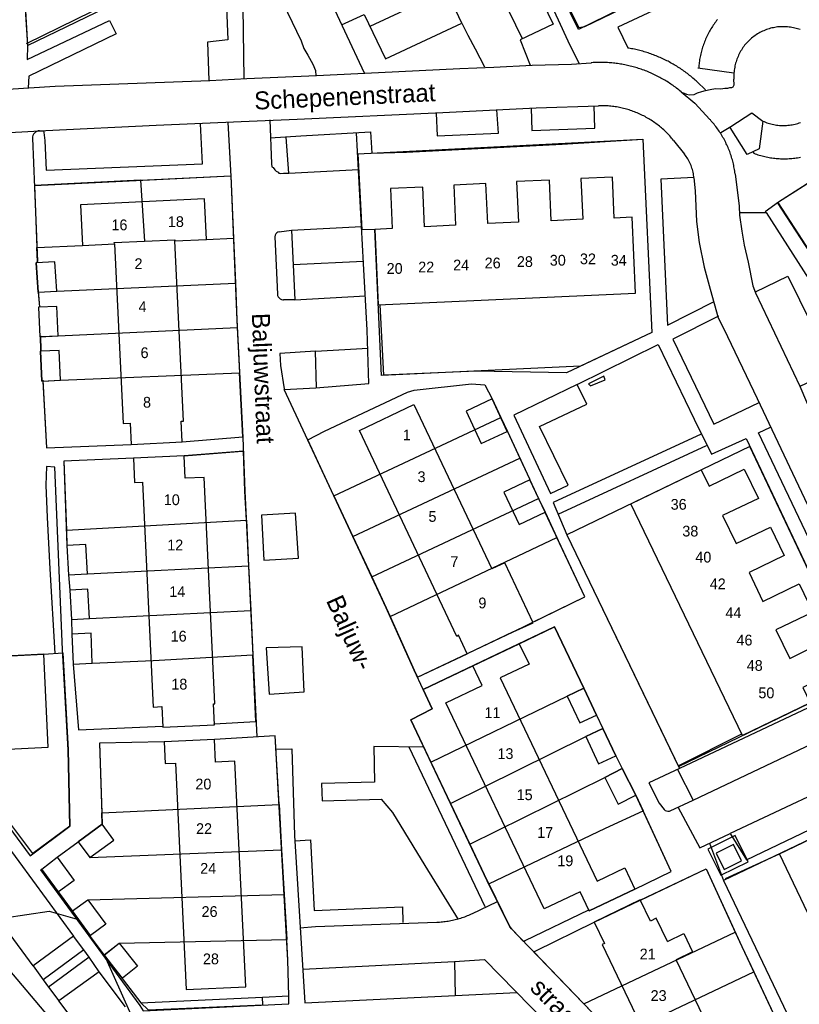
# Model space of a CAD drawing. Extents: x 123992 to 125854, y 449108 to 451911.
# Tile 14 of 175: x 125015 to 125124, y 449798 to 449936. Entities that reach past the tile are written whole.
import ezdxf
from ezdxf.enums import TextEntityAlignment as Align

# ---------------------------------------------------------------- set-up
doc = ezdxf.new("R2010")
doc.units = 0
for name, color, linetype in [('DEFAULT_113', 2, 'CONTINUOUS'), ('DEFAULT_117', 3, 'CONTINUOUS'), ('DEFAULT_21', 8, 'CONTINUOUS'), ('DEFAULT_22', 8, 'CONTINUOUS'), ('DEFAULT_4', 1, 'CONTINUOUS'), ('DEFAULT_6', 1, 'CONTINUOUS'), ('DEFAULT_79', 9, 'CONTINUOUS'), ('DEFAULT_80', 9, 'CONTINUOUS'), ('DEFAULT_99', 9, 'CONTINUOUS')]:
    doc.layers.add(name, color=color, linetype=linetype)

msp = doc.modelspace()

# ---------------------------------------------------------------- linework, layer by layer
at = {"layer": 'DEFAULT_21'}
for points in [[(125047.941, 449947.169), (125036.363, 449971.48), (125009.217, 449958.354), (125015.66, 449945.03), (125016.483, 449931.956), (125047.941, 449947.169)], [(125099.112, 449936.987), (125093.297, 449934.183), (125091.089, 449938.761)], [(125062.532, 449916.841), (125102.295, 449918.892), (125103.524, 449891.922), (125093.597, 449887.224), (125065.849, 449885.957), (125064.922, 449906.304), (125063.104, 449906.221)], [(125062.532, 449916.841), (125063.104, 449906.221)], [(125142.017, 449892.558), (125139.724, 449891.465), (125134.789, 449889.005), (125121.089, 449910.049), (125121.217, 449910.14), (125128.088, 449914.535)], [(125032.269, 449913.146), (125017.463, 449912.419), (125017.812, 449903.778)], [(125032.269, 449913.146), (125044.842, 449913.763), (125045.209, 449905.074)], [(125032.269, 449913.146), (125032.791, 449904.668)], [(125017.812, 449903.778), (125024.162, 449904.059), (125028.598, 449904.276), (125028.589, 449904.481), (125032.791, 449904.668)], [(125032.791, 449904.668), (125037.018, 449904.856), (125037.025, 449904.69), (125041.43, 449904.905), (125045.209, 449905.074)], [(125045.209, 449905.074), (125045.474, 449898.786)], [(125017.991, 449897.537), (125017.718, 449901.634), (125017.892, 449901.805), (125017.812, 449903.778)], [(125017.991, 449897.537), (125020.571, 449897.703), (125045.474, 449898.786)], [(125045.474, 449898.786), (125045.69, 449893.676), (125045.744, 449892.613)], [(125017.991, 449897.537), (125018.149, 449895.522), (125018.02, 449895.446), (125018.199, 449891.348), (125018.324, 449891.353)], [(125018.324, 449891.353), (125020.776, 449891.46), (125045.744, 449892.613)], [(125045.744, 449892.613), (125046.064, 449886.317)], [(125018.629, 449885.166), (125018.495, 449885.16), (125018.303, 449889.316), (125018.367, 449889.427), (125018.324, 449891.353)], [(125018.629, 449885.166), (125021.074, 449885.279), (125046.064, 449886.317)], [(125018.629, 449885.166), (125019.141, 449875.84), (125030.955, 449876.338), (125038.077, 449876.685), (125046.519, 449877.386), (125046.064, 449886.317)], [(125059.211, 449869.159), (125055.567, 449876.956), (125057.925, 449878.191), (125069.457, 449883.612), (125070.418, 449883.906), (125078.422, 449884.755), (125080.26, 449884.643), (125081.263, 449882.662), (125082.472, 449880.08)], [(125059.211, 449869.159), (125082.472, 449880.08)], [(125082.472, 449880.08), (125083.402, 449878.119), (125085.139, 449874.417)], [(125132.571, 449843.644), (125117.19, 449876.049), (125091.681, 449863.726), (125107.279, 449831.429), (125132.571, 449843.644)], [(125047.007, 449865.744), (125046.813, 449869.809), (125046.597, 449875.399), (125038.321, 449874.731), (125031.261, 449874.397), (125021.568, 449873.986), (125021.907, 449864.388)], [(125061.85, 449863.511), (125085.139, 449874.417)], [(125085.139, 449874.417), (125086.493, 449871.514), (125086.543, 449871.39), (125087.759, 449868.795)], [(125059.211, 449869.159), (125061.85, 449863.511)], [(125064.489, 449857.863), (125087.759, 449868.795)], [(125087.759, 449868.795), (125088.658, 449866.875), (125090.306, 449863.356)], [(125021.907, 449864.388), (125047.007, 449865.744)], [(125047.007, 449865.744), (125047.312, 449859.38)], [(125021.907, 449864.388), (125021.983, 449862.221), (125022.197, 449858.154)], [(125061.85, 449863.511), (125064.489, 449857.863)], [(125067.055, 449852.327), (125090.306, 449863.356)], [(125067.055, 449852.327), (125070.422, 449844.841), (125070.873, 449843.871), (125084.232, 449850.196), (125094.182, 449855.08), (125090.306, 449863.356)], [(125022.197, 449858.154), (125024.857, 449858.294), (125047.312, 449859.38)], [(125047.312, 449859.38), (125047.608, 449853.184)], [(125022.197, 449858.154), (125022.378, 449855.99), (125022.621, 449851.923)], [(125064.489, 449857.863), (125066.501, 449853.558), (125067.055, 449852.327)], [(125022.621, 449851.923), (125025.149, 449852.073), (125047.608, 449853.184)], [(125047.608, 449853.184), (125047.903, 449847.003)], [(125022.621, 449851.923), (125022.677, 449849.882), (125022.859, 449845.695)], [(125094.077, 449842.328), (125089.995, 449850.898), (125071.67, 449842.154), (125072.926, 449839.449), (125069.936, 449837.91), (125072.744, 449832.007)], [(125014.155, 449846.849), (125018.747, 449847.074), (125021.403, 449847.256), (125022.143, 449833.738), (125022.393, 449823.106), (125017.21, 449819.282), (125006.308, 449833.779), (125000.839, 449841.288), (125000, 449842.548)], [(125022.859, 449845.695), (125025.529, 449845.811), (125034.033, 449846.207), (125047.903, 449847.003)], [(125022.859, 449845.695), (125023.601, 449836.547), (125035.355, 449837.044), (125035.362, 449836.903), (125042.544, 449837.242), (125042.538, 449837.36), (125048.348, 449837.706), (125047.903, 449847.003)], [(125072.744, 449832.007), (125091.752, 449841.221), (125094.077, 449842.328)], [(125094.077, 449842.328), (125095.852, 449838.601), (125096.712, 449836.719)], [(125075.464, 449826.29), (125094.322, 449835.59), (125096.712, 449836.719)], [(125096.712, 449836.719), (125098.506, 449832.922), (125099.413, 449831.124)], [(125051.569, 449826.135), (125051.027, 449835.692), (125042.554, 449835.203), (125035.529, 449834.865), (125026.549, 449834.669), (125026.87, 449824.984)], [(125072.744, 449832.007), (125075.464, 449826.29)], [(125078.165, 449820.612), (125096.985, 449829.883), (125099.413, 449831.124)], [(125099.413, 449831.124), (125101.299, 449827.437), (125102.318, 449825.242)], [(125158.98, 449787.753), (125139.866, 449828.1), (125113.527, 449815.528), (125132.761, 449775.238), (125158.98, 449787.753)], [(125026.87, 449824.984), (125051.569, 449826.135)], [(125051.569, 449826.135), (125051.927, 449819.82)], [(125075.464, 449826.29), (125078.165, 449820.612)], [(125080.819, 449815.045), (125097.066, 449822.844), (125102.318, 449825.242)], [(125080.819, 449815.045), (125083.723, 449809.086), (125083.961, 449808.806), (125085.659, 449807.049), (125085.89, 449807.155), (125094.74, 449811.458), (125094.821, 449811.288), (125101.191, 449814.328), (125106.251, 449816.772), (125102.318, 449825.242)], [(125023.551, 449820.939), (125026.923, 449823.384), (125026.87, 449824.984)], [(125022.767, 449811.302), (125018.474, 449817.121), (125020.612, 449818.801), (125023.551, 449820.939)], [(125023.551, 449820.939), (125025.16, 449818.72), (125051.927, 449819.82)], [(125116.956, 449818.137), (125115.148, 449821.787), (125111.377, 449819.918), (125113.185, 449816.268), (125116.956, 449818.137)], [(125051.927, 449819.82), (125052.281, 449813.579)], [(125078.165, 449820.612), (125080.606, 449815.482), (125080.819, 449815.045)], [(125094.079, 449798.335), (125087.085, 449805.573), (125087.379, 449805.707), (125095.498, 449809.738), (125101.934, 449812.803), (125111.104, 449817.154), (125115.172, 449808.343)], [(125022.767, 449811.302), (125024.898, 449812.859), (125052.281, 449813.579)], [(125052.281, 449813.579), (125052.636, 449807.315)], [(125022.767, 449811.302), (125023.425, 449810.162)], [(125027.158, 449805.132), (125029.267, 449806.796), (125052.636, 449807.315)], [(125049.262, 449799.267), (125052.908, 449799.432), (125052.801, 449804.409), (125052.636, 449807.315)], [(125094.079, 449798.335), (125115.172, 449808.343)], [(125115.172, 449808.343), (125116.109, 449806.314), (125117.76, 449802.788)], [(125027.212, 449805.06), (125032.282, 449798.497)], [(125098.311, 449793.551), (125117.76, 449802.788)], [(125117.76, 449802.788), (125120.505, 449796.926)], [(125032.282, 449798.497), (125049.262, 449799.267)], [(125032.282, 449798.497), (125033.297, 449797.517), (125049.309, 449798.187), (125049.262, 449799.267)], [(125094.079, 449798.335), (125096.453, 449795.878), (125098.311, 449793.551)]]:
    msp.add_lwpolyline(points, dxfattribs=at)
at = {"layer": 'DEFAULT_22'}
for points in [[(125013.301, 449810.313), (125019.508, 449811.241), (125023.425, 449810.162)], [(125023.425, 449810.162), (125027.158, 449805.132)], [(125027.158, 449805.132), (125027.212, 449805.06)], [(125027.212, 449805.06), (125033.239, 449791.665), (125047.471, 449758.562), (125061.447, 449727.6)]]:
    msp.add_lwpolyline(points, dxfattribs=at)
at = {"layer": 'DEFAULT_4'}
for points in [[(125101.271, 449897.435), (125100.79, 449907.994), (125098.316, 449907.881), (125098.055, 449913.597), (125093.668, 449913.396), (125093.927, 449907.719), (125089.525, 449907.518), (125089.267, 449913.172), (125084.676, 449912.962), (125084.934, 449907.302), (125080.663, 449907.107), (125080.408, 449912.696), (125075.918, 449912.491), (125076.174, 449906.877), (125071.85, 449906.68), (125071.598, 449912.207), (125067.085, 449912), (125067.34, 449906.414), (125064.922, 449906.304), (125065.401, 449895.798), (125101.271, 449897.435)], [(125041.43, 449904.905), (125041.153, 449910.582), (125023.885, 449909.741), (125024.162, 449904.059), (125028.598, 449904.276), (125029.818, 449879.234), (125030.812, 449879.282), (125030.955, 449876.338), (125038.077, 449876.685), (125037.938, 449879.55), (125038.25, 449879.565), (125037.025, 449904.69), (125041.43, 449904.905)], [(125084.232, 449850.196), (125077.81, 449847.155), (125076.607, 449849.712), (125076.361, 449849.572), (125062.768, 449878.279), (125070.373, 449881.88), (125081.223, 449858.967)], [(125042.595, 449840.175), (125041.103, 449871.727), (125038.469, 449871.602), (125038.321, 449874.731), (125031.261, 449874.397), (125031.421, 449871.007), (125032.536, 449871.06), (125034.018, 449839.719), (125035.226, 449839.776), (125035.362, 449836.903), (125042.544, 449837.242), (125042.406, 449840.167), (125042.595, 449840.175)], [(125129.73, 449844.897), (125124.611, 449842.424), (125125.639, 449840.296), (125116.194, 449835.735), (125100.595, 449868.032), (125110.44, 449872.788), (125111.533, 449870.524), (125116.441, 449872.894), (125118.413, 449868.81), (125113.414, 449866.396), (125115.297, 449862.497), (125120.085, 449864.81), (125122.011, 449860.822), (125117.101, 449858.45), (125119.036, 449854.444), (125124.074, 449856.877), (125125.973, 449852.947), (125120.857, 449850.476), (125122.775, 449846.505), (125127.784, 449848.924), (125129.73, 449844.897)], [(125084.232, 449850.196), (125086.976, 449851.467), (125083.043, 449859.828), (125081.223, 449858.967)], [(125101.191, 449814.328), (125094.821, 449811.288), (125093.544, 449813.964), (125088.543, 449811.577), (125074.831, 449840.311), (125079.866, 449842.714), (125078.563, 449845.443), (125085.064, 449848.546), (125086.418, 449845.709), (125082.406, 449843.795), (125095.931, 449815.454), (125099.778, 449817.29), (125101.191, 449814.328)], [(125019.383, 449834.114), (125018.747, 449847.074), (125012.469, 449846.766), (125012.674, 449842.58), (125008.646, 449842.247), (125009.069, 449833.609), (125019.383, 449834.114)], [(125046.913, 449800.724), (125045.399, 449832.182), (125042.706, 449832.052), (125042.554, 449835.203), (125035.529, 449834.865), (125035.675, 449831.831), (125037.107, 449831.9), (125038.627, 449800.325), (125046.913, 449800.724)], [(125140.585, 449778.973), (125121.352, 449819.263), (125131.154, 449823.942), (125132.227, 449821.694), (125137.233, 449824.083), (125139.203, 449819.954), (125134.292, 449817.61), (125136.115, 449813.791), (125140.862, 449816.057), (125142.863, 449812.22), (125138.027, 449809.712), (125140.005, 449805.877), (125144.965, 449808.244), (125146.946, 449804.094), (125141.802, 449801.639), (125143.725, 449797.936), (125148.497, 449800.214), (125150.414, 449796.198)], [(125105.707, 449807.041), (125104.164, 449810.26), (125103.339, 449809.865), (125101.925, 449812.818), (125095.498, 449809.738), (125096.93, 449806.75), (125096.612, 449806.598), (125115.499, 449767.186), (125123.067, 449770.813)], [(125105.707, 449807.041), (125107.988, 449808.134), (125109.216, 449805.573), (125106.934, 449804.479)], [(125123.067, 449770.813), (125106.934, 449804.479)]]:
    msp.add_lwpolyline(points, dxfattribs=at)
at = {"layer": 'DEFAULT_6'}
for points in [[(125020.571, 449897.703), (125020.307, 449901.8), (125017.718, 449901.634), (125017.982, 449897.536), (125020.571, 449897.703)], [(125020.776, 449891.46), (125020.598, 449895.558), (125018.02, 449895.446), (125018.199, 449891.348), (125020.776, 449891.46)], [(125021.074, 449885.279), (125020.882, 449889.435), (125018.303, 449889.316), (125018.495, 449885.16), (125021.074, 449885.279)], [(125083.386, 449878.129), (125081.263, 449882.662), (125077.64, 449880.966), (125079.764, 449876.432), (125083.386, 449878.129)], [(125088.658, 449866.875), (125086.543, 449871.39), (125082.92, 449869.693), (125085.035, 449865.178), (125088.658, 449866.875)], [(125024.857, 449858.294), (125024.643, 449862.361), (125021.983, 449862.221), (125022.197, 449858.154), (125024.857, 449858.294)], [(125025.149, 449852.073), (125024.906, 449856.141), (125022.378, 449855.99), (125022.621, 449851.923), (125025.149, 449852.073)], [(125025.529, 449845.811), (125025.347, 449849.998), (125022.677, 449849.882), (125022.859, 449845.695), (125025.529, 449845.811)], [(125095.852, 449838.601), (125094.077, 449842.328), (125091.752, 449841.221), (125093.527, 449837.494), (125095.852, 449838.601)], [(125098.506, 449832.922), (125096.712, 449836.719), (125094.322, 449835.59), (125096.117, 449831.792), (125098.506, 449832.922)], [(125101.299, 449827.437), (125099.413, 449831.124), (125096.985, 449829.883), (125098.871, 449826.195), (125101.299, 449827.437)], [(125028.532, 449821.166), (125026.923, 449823.384), (125023.551, 449820.939), (125025.16, 449818.72), (125028.532, 449821.166)], [(125116.062, 449818.252), (125114.92, 449820.558), (125112.493, 449819.355), (125113.635, 449817.049), (125116.062, 449818.252)], [(125023.013, 449815.546), (125020.827, 449813.933), (125018.474, 449817.121), (125020.612, 449818.801), (125023.013, 449815.546)], [(125027.405, 449809.427), (125025.274, 449807.87), (125022.767, 449811.302), (125024.898, 449812.859), (125027.405, 449809.427)], [(125031.813, 449803.568), (125029.725, 449801.921), (125027.179, 449805.149), (125029.267, 449806.796), (125031.813, 449803.568)]]:
    msp.add_lwpolyline(points, dxfattribs=at)
at = {"layer": 'DEFAULT_79'}
for points in [[(125097.02, 449885.315), (125096.863, 449885.856), (125094.717, 449884.751), (125094.975, 449884.509), (125097.02, 449885.315)], [(125022.894, 449807.783), (125017.257, 449803.636)], [(125024.327, 449805.865), (125018.676, 449801.683)], [(125025.08, 449804.833), (125019.42, 449800.677)], [(125026.498, 449802.802), (125020.881, 449798.737)]]:
    msp.add_lwpolyline(points, dxfattribs=at)
at = {"layer": 'DEFAULT_80'}
for points in [[(125016.353, 449932.228), (125027.815, 449937.855)], [(125085.064, 449848.546), (125089.995, 449850.898), (125094.077, 449842.328)], [(125101.191, 449814.328), (125106.251, 449816.772), (125101.299, 449827.437)], [(125113.818, 449815.809), (125121.352, 449819.263)], [(125101.942, 449812.788), (125111.128, 449817.166)], [(125085.89, 449807.155), (125094.74, 449811.458)], [(125087.379, 449805.707), (125095.498, 449809.738)]]:
    msp.add_lwpolyline(points, dxfattribs=at)
at = {"layer": 'DEFAULT_99'}
for points in [[(125000, 449962.79), (125003.871, 449964.78), (125005.937, 449965.805), (125009.506, 449967.521), (125011.737, 449963.01), (125029.907, 449971.647), (125033.158, 449973.325), (125030.947, 449977.815), (125029.725, 449980.38), (125031.851, 449981.406), (125035.201, 449973.852), (125036.363, 449971.48), (125039.58, 449964.752), (125047.941, 449947.169), (125048.749, 449945.43), (125050.147, 449942.164), (125052.75, 449936.533), (125054.663, 449932.583), (125055.016, 449931.522), (125055.57, 449930.6), (125056.282, 449929.356), (125056.636, 449928.455), (125056.671, 449927.735)], [(125121.095, 449910.04), (125135.628, 449887.716), (125136.975, 449883.363), (125143.104, 449863.661), (125147.933, 449865.189), (125158.131, 449868.481), (125166.367, 449871.166), (125174.46, 449873.613), (125182.914, 449876.056), (125174.98, 449901.024), (125173.209, 449905.272), (125172.421, 449906.996), (125172.007, 449908.057), (125171.316, 449909.361), (125170.446, 449910.865), (125169.238, 449912.591), (125156.393, 449932.595), (125156.513, 449941.707), (125143.872, 449968.344)], [(125091.292, 449938.645), (125093.344, 449934.436), (125093.625, 449934.494), (125094.185, 449934.611), (125115.366, 449944.826), (125115.516, 449949.441), (125107.407, 449966.872), (125102.508, 449964.55)], [(125005.936, 449965.665), (125009.217, 449958.354), (125015.735, 449944.881), (125016.483, 449931.956), (125016.458, 449930.009), (125027.93, 449935.412), (125028.857, 449933.548), (125016.682, 449927.67), (125016.584, 449926.022)], [(125080.581, 449955.971), (125083.335, 449950.865), (125090.492, 449935.513), (125091.853, 449932.606), (125093.372, 449929.5)], [(125085.511, 449932.859), (125078.139, 449948.08), (125082.391, 449950.211), (125089.808, 449934.898), (125085.195, 449932.709), (125086.572, 449929.184)], [(125048.79, 449945.336), (125044.203, 449943.06), (125044.085, 449940.762), (125044.412, 449932.73), (125041.592, 449932.407), (125041.782, 449927.064)], [(125055.943, 449944.062), (125057.93, 449939.876), (125063.411, 449928.152)], [(125050.206, 449942.037), (125046.485, 449940.584), (125046.655, 449927.316)], [(125115.402, 449938.232), (125113.544, 449941.421), (125098.802, 449934.481), (125100.184, 449931.595)], [(125060.296, 449934.806), (125063.445, 449936.265), (125066.404, 449930.091), (125077.032, 449935.059), (125074.916, 449939.589), (125064.243, 449934.601)], [(125077.032, 449935.059), (125077.902, 449933.395), (125078.889, 449931.47), (125080.192, 449928.945)], [(125112.704, 449935.57), (125112.58, 449935.414), (125112.458, 449935.255), (125112.339, 449935.094), (125112.223, 449934.932), (125112.109, 449934.767), (125111.998, 449934.601), (125111.89, 449934.432), (125111.785, 449934.262), (125111.683, 449934.09), (125111.583, 449933.917), (125111.487, 449933.742), (125111.393, 449933.565), (125111.303, 449933.387), (125111.215, 449933.207), (125111.131, 449933.026), (125111.049, 449932.843), (125110.971, 449932.659), (125110.895, 449932.474), (125110.823, 449932.287), (125110.754, 449932.099), (125110.688, 449931.911), (125110.625, 449931.721), (125110.566, 449931.53), (125110.51, 449931.338), (125110.456, 449931.145), (125110.407, 449930.951), (125110.36, 449930.757), (125110.317, 449930.562), (125110.277, 449930.366), (125110.24, 449930.169), (125110.206, 449929.972), (125110.176, 449929.774), (125110.149, 449929.576), (125110.126, 449929.377), (125110.106, 449929.179), (125110.089, 449928.979), (125110.077, 449928.809)], [(125124.238, 449934.15), (125124.049, 449934.216), (125123.858, 449934.276), (125123.665, 449934.331), (125123.472, 449934.38), (125123.276, 449934.423), (125123.08, 449934.461), (125122.883, 449934.493), (125122.684, 449934.519), (125122.485, 449934.539), (125122.286, 449934.554), (125122.086, 449934.563), (125121.886, 449934.566), (125121.686, 449934.563), (125121.486, 449934.555), (125121.287, 449934.54), (125121.088, 449934.52), (125120.89, 449934.494), (125120.692, 449934.463), (125120.496, 449934.425), (125120.3, 449934.382), (125120.106, 449934.334), (125119.914, 449934.279), (125119.723, 449934.219), (125119.534, 449934.154), (125119.347, 449934.083), (125119.162, 449934.007), (125118.979, 449933.926), (125118.799, 449933.839), (125118.622, 449933.747), (125118.447, 449933.65), (125118.275, 449933.548), (125118.106, 449933.44), (125117.94, 449933.329), (125117.778, 449933.212), (125117.619, 449933.09), (125117.463, 449932.965), (125117.312, 449932.834), (125117.164, 449932.699), (125117.02, 449932.56), (125116.88, 449932.417), (125116.745, 449932.27), (125116.614, 449932.119), (125116.487, 449931.965), (125116.365, 449931.806), (125116.247, 449931.645), (125116.134, 449931.48), (125116.026, 449931.311), (125115.923, 449931.14), (125115.825, 449930.966), (125115.732, 449930.788), (125115.644, 449930.609), (125115.562, 449930.427), (125115.485, 449930.242), (125115.413, 449930.055), (125115.346, 449929.867), (125115.286, 449929.676), (125115.23, 449929.484), (125115.18, 449929.29), (125115.136, 449929.095), (125115.098, 449928.899), (125115.065, 449928.702), (125115.038, 449928.504), (125115.017, 449928.305), (125115.002, 449928.105), (125114.992, 449927.906), (125114.988, 449927.706), (125114.99, 449927.506), (125114.998, 449927.306), (125115.002, 449927.237)], [(125119.348, 449908.812), (125121.217, 449910.14), (125156.233, 449932.537)], [(125109.873, 449926.859), (125109.726, 449926.994), (125109.577, 449927.128), (125109.427, 449927.261), (125109.276, 449927.391), (125109.123, 449927.52), (125108.969, 449927.648), (125108.813, 449927.773), (125108.656, 449927.897), (125108.498, 449928.02), (125108.339, 449928.14), (125108.178, 449928.259), (125108.016, 449928.376), (125107.852, 449928.492), (125107.688, 449928.605), (125107.522, 449928.717), (125107.355, 449928.827), (125107.186, 449928.935), (125107.017, 449929.041), (125106.847, 449929.146), (125106.675, 449929.249), (125106.502, 449929.349), (125106.328, 449929.448), (125106.154, 449929.545), (125105.978, 449929.641), (125105.801, 449929.734), (125105.623, 449929.825), (125105.444, 449929.915), (125105.264, 449930.002), (125105.083, 449930.088), (125104.902, 449930.171), (125104.719, 449930.253), (125104.536, 449930.332), (125104.351, 449930.41), (125104.166, 449930.486), (125103.98, 449930.559), (125103.793, 449930.631), (125103.606, 449930.701), (125103.418, 449930.768), (125103.229, 449930.834), (125103.039, 449930.897), (125102.849, 449930.959), (125102.658, 449931.018), (125102.466, 449931.075), (125102.274, 449931.131), (125102.081, 449931.184), (125101.888, 449931.235), (125101.694, 449931.284), (125101.499, 449931.331), (125101.305, 449931.376), (125101.109, 449931.418), (125100.913, 449931.459), (125100.717, 449931.497), (125100.52, 449931.534), (125100.323, 449931.568), (125100.183, 449931.591)], [(125000, 449924.581), (125000.928, 449924.773), (125002.568, 449924.962), (125004.611, 449925.289), (125006.751, 449925.495), (125011.051, 449925.768), (125013.732, 449925.851), (125020.332, 449926.249), (125041.911, 449927.069), (125047.051, 449927.337), (125056.791, 449927.755), (125065.412, 449928.159), (125076.772, 449928.727), (125081.531, 449928.936), (125086.852, 449929.222), (125092.351, 449929.346), (125095.098, 449929.539)], [(125107.621, 449925.492), (125107.467, 449925.619), (125107.311, 449925.745), (125107.154, 449925.869), (125106.995, 449925.99), (125106.835, 449926.111), (125106.674, 449926.229), (125106.512, 449926.345), (125106.348, 449926.46), (125106.183, 449926.573), (125106.016, 449926.684), (125105.848, 449926.793), (125105.679, 449926.9), (125105.509, 449927.005), (125105.338, 449927.108), (125105.166, 449927.209), (125104.992, 449927.309), (125104.817, 449927.406), (125104.641, 449927.501), (125104.464, 449927.594), (125104.287, 449927.686), (125104.108, 449927.775), (125103.928, 449927.862), (125103.747, 449927.947), (125103.565, 449928.031), (125103.382, 449928.112), (125103.198, 449928.191), (125103.013, 449928.267), (125102.828, 449928.342), (125102.642, 449928.415), (125102.455, 449928.485), (125102.267, 449928.554), (125102.078, 449928.62), (125101.888, 449928.684), (125101.698, 449928.746), (125101.507, 449928.806), (125101.316, 449928.864), (125101.124, 449928.919), (125100.931, 449928.972), (125100.738, 449929.024), (125100.544, 449929.072), (125100.349, 449929.119), (125100.154, 449929.164), (125099.959, 449929.206), (125099.763, 449929.246), (125099.566, 449929.284), (125099.37, 449929.319), (125099.172, 449929.353), (125098.975, 449929.384), (125098.777, 449929.413), (125098.579, 449929.439), (125098.38, 449929.463), (125098.181, 449929.486), (125097.982, 449929.505), (125097.783, 449929.523), (125097.584, 449929.538), (125097.384, 449929.551), (125097.184, 449929.562), (125096.985, 449929.571), (125096.785, 449929.577), (125096.585, 449929.581), (125096.385, 449929.582), (125096.185, 449929.582), (125095.985, 449929.579), (125095.785, 449929.574), (125095.585, 449929.567), (125095.385, 449929.557), (125095.186, 449929.545), (125095.098, 449929.539)], [(125109.982, 449928.814), (125114.97, 449928.149)], [(125107.841, 449925.371), (125108.379, 449925.148), (125108.798, 449925.045), (125109.438, 449925.121), (125109.9, 449925.338), (125110.501, 449925.534), (125111.02, 449925.671), (125111.662, 449925.787), (125112.422, 449925.941), (125113.182, 449925.917), (125113.702, 449926.013), (125114.142, 449926.01), (125114.442, 449926.068), (125114.682, 449926.067), (125114.903, 449926.185), (125115.025, 449926.444), (125115.002, 449927.237)], [(125109.873, 449926.859), (125111.041, 449925.77)], [(125107.621, 449925.492), (125109.55, 449923.882), (125111.647, 449921.617)], [(125000.927, 449918.618), (125003.77, 449919.079), (125007.37, 449919.317), (125011.432, 449919.691), (125019.032, 449920.102), (125034.452, 449920.823), (125046.273, 449921.347), (125054.091, 449921.657), (125074.392, 449922.607), (125087.432, 449923.243), (125096.106, 449923.534)], [(125073.452, 449922.513), (125073.611, 449919.334), (125082.171, 449919.74), (125081.932, 449922.979)], [(125086.712, 449923.208), (125086.811, 449920.069), (125095.591, 449920.414), (125095.512, 449923.551)], [(125106.565, 449918.719), (125106.439, 449918.874), (125106.31, 449919.027), (125106.179, 449919.179), (125106.046, 449919.328), (125105.911, 449919.475), (125105.773, 449919.62), (125105.633, 449919.763), (125105.49, 449919.903), (125105.346, 449920.041), (125105.199, 449920.177), (125105.051, 449920.311), (125104.9, 449920.443), (125104.747, 449920.572), (125104.593, 449920.698), (125104.436, 449920.823), (125104.277, 449920.945), (125104.117, 449921.064), (125103.954, 449921.181), (125103.79, 449921.295), (125103.624, 449921.407), (125103.457, 449921.516), (125103.287, 449921.622), (125103.116, 449921.726), (125102.944, 449921.827), (125102.77, 449921.926), (125102.594, 449922.021), (125102.417, 449922.114), (125102.239, 449922.205), (125102.059, 449922.292), (125101.878, 449922.377), (125101.695, 449922.458), (125101.511, 449922.537), (125101.326, 449922.613), (125101.14, 449922.687), (125100.953, 449922.757), (125100.765, 449922.824), (125100.575, 449922.889), (125100.385, 449922.95), (125100.194, 449923.009), (125100.002, 449923.064), (125099.809, 449923.117), (125099.615, 449923.166), (125099.42, 449923.212), (125099.225, 449923.256), (125099.029, 449923.296), (125098.833, 449923.334), (125098.636, 449923.368), (125098.438, 449923.399), (125098.24, 449923.427), (125098.042, 449923.452), (125097.843, 449923.474), (125097.644, 449923.493), (125097.444, 449923.509), (125097.245, 449923.521), (125097.045, 449923.531), (125096.845, 449923.537), (125096.645, 449923.541), (125096.445, 449923.541), (125096.245, 449923.538), (125096.106, 449923.534)], [(125113.162, 449919.802), (125114.547, 449920.633), (125117.499, 449922.552), (125119.016, 449921.405), (125118.525, 449917.53), (125116.841, 449916.741), (125114.466, 449920.494)], [(125044.431, 449921.219), (125044.843, 449913.743), (125045.69, 449893.676), (125046.523, 449877.304), (125046.813, 449869.809), (125048.451, 449835.543)], [(125050.272, 449921.582), (125050.532, 449915.465), (125050.549, 449915.025), (125050.748, 449914.924), (125050.986, 449914.603), (125051.185, 449914.422), (125051.424, 449914.261), (125051.523, 449914.16), (125051.782, 449914.118), (125052.182, 449914.136), (125052.943, 449914.151), (125052.575, 449919.149)], [(125115.16, 449914.048), (125115.134, 449914.246), (125115.105, 449914.444), (125115.074, 449914.642), (125115.039, 449914.839), (125115.002, 449915.035), (125114.962, 449915.231), (125114.918, 449915.426), (125114.872, 449915.621), (125114.823, 449915.815), (125114.772, 449916.008), (125114.717, 449916.2), (125114.659, 449916.392), (125114.599, 449916.583), (125114.536, 449916.772), (125114.47, 449916.961), (125114.401, 449917.149), (125114.33, 449917.336), (125114.256, 449917.522), (125114.179, 449917.706), (125114.099, 449917.89), (125114.017, 449918.072), (125113.932, 449918.253), (125113.844, 449918.433), (125113.754, 449918.611), (125113.661, 449918.788), (125113.566, 449918.964), (125113.468, 449919.138), (125113.367, 449919.311), (125113.264, 449919.483), (125113.158, 449919.652), (125113.05, 449919.821), (125112.939, 449919.987), (125112.826, 449920.152), (125112.711, 449920.315), (125112.593, 449920.477), (125112.472, 449920.637), (125112.35, 449920.795), (125112.225, 449920.951), (125112.098, 449921.105), (125111.968, 449921.258), (125111.836, 449921.408), (125111.703, 449921.557), (125111.647, 449921.617)], [(125119.016, 449921.405), (125119.199, 449921.325), (125119.384, 449921.249), (125119.572, 449921.18), (125119.761, 449921.115), (125119.952, 449921.057), (125120.145, 449921.004), (125120.34, 449920.956), (125120.535, 449920.914), (125120.732, 449920.878), (125120.929, 449920.848), (125121.128, 449920.823), (125121.327, 449920.804), (125121.527, 449920.791), (125121.726, 449920.783), (125121.926, 449920.782), (125122.126, 449920.786), (125122.326, 449920.796), (125122.525, 449920.812), (125122.724, 449920.834), (125122.922, 449920.861), (125123.12, 449920.894), (125123.316, 449920.933), (125123.511, 449920.977), (125123.704, 449921.027), (125123.896, 449921.083), (125124.087, 449921.144), (125124.275, 449921.211)], [(125018.173, 449920.046), (125017.974, 449920.027), (125017.784, 449919.968), (125017.609, 449919.871), (125017.458, 449919.74), (125017.337, 449919.581), (125017.251, 449919.401), (125017.204, 449919.207), (125017.196, 449919.035)], [(125018.173, 449920.046), (125018.711, 449920.044), (125018.77, 449919.804), (125018.922, 449918.704), (125019.075, 449914.566), (125040.895, 449915.427), (125040.632, 449921.043)], [(125050.316, 449919.083), (125054.597, 449919.356), (125064.298, 449919.913), (125064.518, 449916.915), (125069.337, 449917.064), (125091.057, 449918.185), (125102.295, 449918.892), (125103.524, 449891.922), (125091.668, 449886.311), (125079.068, 449886.549), (125066.173, 449885.969), (125065.667, 449895.808)], [(125114.235, 449760.475), (125104.196, 449781.561), (125100.173, 449790.139), (125099.149, 449792.503), (125096.453, 449795.878), (125083.961, 449808.806), (125083.723, 449809.086), (125080.606, 449815.482), (125069.936, 449837.91), (125072.926, 449839.449), (125070.422, 449844.841), (125066.501, 449853.558), (125052.284, 449883.982), (125056.685, 449884.193), (125064.107, 449884.806), (125063.835, 449892.261), (125063.357, 449901.536), (125062.376, 449919.746)], [(125017.196, 449919.035), (125017.892, 449901.805)], [(125106.565, 449918.719), (125108.088, 449916.813)], [(125117.639, 449917.115), (125117.776, 449916.913)], [(125109.419, 449913.477), (125109.399, 449913.676), (125109.373, 449913.874), (125109.34, 449914.071), (125109.3, 449914.268), (125109.255, 449914.462), (125109.203, 449914.655), (125109.145, 449914.847), (125109.081, 449915.036), (125109.01, 449915.223), (125108.934, 449915.408), (125108.851, 449915.59), (125108.763, 449915.77), (125108.669, 449915.946), (125108.569, 449916.12), (125108.464, 449916.29), (125108.353, 449916.456), (125108.237, 449916.619), (125108.116, 449916.778), (125108.088, 449916.813)], [(125117.776, 449916.913), (125117.964, 449916.844), (125118.153, 449916.778), (125118.343, 449916.716), (125118.534, 449916.656), (125118.725, 449916.6), (125118.918, 449916.547), (125119.112, 449916.497), (125119.307, 449916.451), (125119.502, 449916.408), (125119.698, 449916.368), (125119.894, 449916.331), (125120.092, 449916.298), (125120.289, 449916.268), (125120.488, 449916.241), (125120.686, 449916.217), (125120.885, 449916.197), (125121.084, 449916.181), (125121.284, 449916.167), (125121.484, 449916.157), (125121.684, 449916.151), (125121.884, 449916.147), (125122.084, 449916.147), (125122.284, 449916.151), (125122.483, 449916.157), (125122.683, 449916.167), (125122.883, 449916.181), (125123.082, 449916.198), (125123.281, 449916.218), (125123.48, 449916.241), (125123.678, 449916.268), (125123.876, 449916.298), (125124.073, 449916.332), (125124.269, 449916.368)], [(125052.943, 449914.151), (125062.65, 449914.674)], [(125017.461, 449912.419), (125044.843, 449913.763)], [(125109.462, 449913.552), (125104.782, 449913.322), (125105.747, 449892.953), (125112.247, 449896.229)], [(125109.419, 449913.477), (125109.57, 449911.692), (125109.781, 449907.395), (125110.162, 449904.495), (125110.86, 449901.053), (125111.699, 449897.991), (125112.792, 449893.967), (125113.602, 449892.463), (125118.217, 449882.742), (125126.874, 449864.483), (125132.513, 449852.498), (125137.643, 449842.034), (125142.967, 449830.591), (125150.833, 449813.655), (125156.611, 449801.469)], [(125115.16, 449914.048), (125115.714, 449909.535), (125115.785, 449908.276), (125116.111, 449906.056), (125116.398, 449904.095), (125116.962, 449901.713), (125117.62, 449898.413), (125117.993, 449897.471), (125124.167, 449884.464), (125125.091, 449882.259), (125129.114, 449873.722), (125134.459, 449862.596), (125138.778, 449853.357), (125144.516, 449841.191), (125146.034, 449838.024), (125151.931, 449825.638), (125153.686, 449821.79), (125156.721, 449815.217), (125159.76, 449808.983)], [(125115.848, 449908.645), (125119.467, 449908.672), (125132.568, 449888.246), (125128.839, 449886.651)], [(125051.599, 449905.971), (125053.31, 449906.175), (125053.766, 449896.501), (125052.199, 449896.472)], [(125053.31, 449906.175), (125063.078, 449906.701)], [(125051.599, 449905.971), (125051.407, 449905.919), (125051.237, 449905.814), (125051.104, 449905.666), (125051.018, 449905.486), (125050.987, 449905.289), (125050.988, 449905.251)], [(125050.988, 449905.251), (125051.335, 449897.283)], [(125053.535, 449901.396), (125063.34, 449901.858)], [(125117.994, 449897.611), (125122.508, 449899.8), (125128.979, 449886.671), (125124.166, 449884.404)], [(125017.983, 449897.681), (125018.149, 449895.522)], [(125051.335, 449897.283), (125051.367, 449897.086), (125051.445, 449896.902), (125051.563, 449896.741), (125051.715, 449896.613), (125051.893, 449896.523), (125052.088, 449896.477), (125052.199, 449896.472)], [(125053.766, 449896.501), (125063.6, 449897.03)], [(125112.854, 449894.187), (125106.454, 449891.009), (125112.175, 449879.144), (125118.493, 449882.181)], [(125018.321, 449891.465), (125018.367, 449889.427)], [(125056.639, 449889.329), (125063.993, 449889.726)], [(125093.157, 449884.701), (125104.43, 449890.264), (125109.44, 449879.841), (125111.847, 449874.97), (125116.701, 449877.158), (125132.571, 449843.644), (125125.639, 449840.296)], [(125056.765, 449884.213), (125056.639, 449889.329), (125051.658, 449889.021), (125051.767, 449887.322), (125052.285, 449884.081)], [(125018.623, 449885.275), (125019.141, 449875.84), (125030.955, 449876.338)], [(125055.567, 449876.956), (125057.925, 449878.191), (125069.457, 449883.612), (125070.418, 449883.906), (125078.422, 449884.755), (125080.26, 449884.643), (125081.263, 449882.662)], [(125094.478, 449881.935), (125093.157, 449884.701), (125084.312, 449880.421), (125089.438, 449869.498), (125091.865, 449870.641), (125087.88, 449878.839), (125094.478, 449881.935)], [(125128.118, 449862.058), (125126.353, 449861.27), (125118.425, 449877.946), (125120.07, 449878.714)], [(125038.077, 449876.685), (125046.503, 449877.385)], [(125083.417, 449878.109), (125086.493, 449871.514)], [(125110.446, 449877.737), (125089.77, 449868.237), (125091.681, 449863.726)], [(125090.463, 449866.6), (125111.161, 449876.18)], [(125038.321, 449874.731), (125046.45, 449875.387)], [(125022.393, 449823.106), (125022.143, 449833.738), (125021.376, 449847.751), (125020.283, 449873.175), (125019.124, 449873.263), (125019.046, 449870.625), (125019.237, 449866.148), (125019.59, 449858.972), (125020.311, 449847.181)], [(125031.261, 449874.397), (125021.568, 449873.986), (125021.983, 449862.221)], [(125054.289, 449860.45), (125053.871, 449866.747), (125049.13, 449866.458), (125049.45, 449860.201), (125054.289, 449860.45)], [(125086.947, 449851.529), (125094.182, 449855.08), (125088.681, 449866.825)], [(125091.681, 449863.726), (125107.412, 449831.151)], [(125022.197, 449858.154), (125022.378, 449855.99)], [(125022.621, 449851.923), (125022.677, 449849.882)], [(125018.747, 449847.074), (125021.403, 449847.256)], [(125055.046, 449841.841), (125054.768, 449848.118), (125049.769, 449847.97), (125050.186, 449841.493), (125055.046, 449841.841)], [(125070.873, 449843.871), (125077.81, 449847.155)], [(125022.859, 449845.695), (125023.601, 449836.547), (125035.355, 449837.044)], [(125071.67, 449842.154), (125078.563, 449845.443)], [(125000, 449841.977), (125001.306, 449840.056), (125016.866, 449818.984), (125022.393, 449823.106)], [(125106.116, 449825.258), (125109.317, 449826.729), (125131.454, 449837.218), (125129.382, 449841.528), (125107.381, 449831.137), (125103.15, 449829.166), (125104.55, 449826.299), (125105.271, 449825.446)], [(125000, 449839.015), (125022.894, 449807.783)], [(125042.539, 449837.36), (125048.348, 449837.706)], [(125107.224, 449831.538), (125116.11, 449835.997)], [(125035.529, 449834.865), (125026.549, 449834.669), (125026.923, 449823.384)], [(125052.908, 449799.432), (125052.801, 449804.409), (125051.027, 449835.692), (125042.554, 449835.203)], [(125051.075, 449833.833), (125053.355, 449833.899), (125053.735, 449821.788), (125055.162, 449798.459), (125084.712, 449799.923)], [(125071.691, 449834.122), (125064.774, 449834.205), (125064.861, 449829.23), (125057.502, 449829.036), (125057.586, 449826.638), (125065.785, 449826.866), (125067.373, 449825.017), (125071.882, 449817.616), (125076.532, 449810.112)], [(125069.673, 449834.174), (125080.282, 449811.887)], [(125107.109, 449831.01), (125109.317, 449826.729)], [(125114.459, 449822.08), (125116.734, 449818.429), (125135.488, 449827.401), (125133.833, 449831.189), (125114.459, 449822.08)], [(125105.271, 449825.446), (125105.42, 449825.313), (125105.599, 449825.227), (125105.796, 449825.193), (125105.994, 449825.215), (125106.116, 449825.258)], [(125107.225, 449825.722), (125110.228, 449820.109), (125114.459, 449822.08)], [(125020.612, 449818.801), (125023.551, 449820.939)], [(125053.77, 449821.047), (125055.951, 449821.214), (125056.446, 449811.339), (125068.766, 449811.88), (125068.811, 449809.682)], [(125111.566, 449820.733), (125113.527, 449815.528), (125132.761, 449775.238), (125134.208, 449772.517), (125156.511, 449783.146), (125155.05, 449786.113)], [(125018.474, 449817.121), (125018.313, 449817.012), (125032.142, 449798.114), (125032.623, 449797.371), (125052.931, 449798.351), (125052.908, 449799.432)], [(125111.104, 449817.154), (125116.109, 449806.314), (125123.005, 449791.585), (125127.264, 449782.607)], [(125017.257, 449803.636), (125009.282, 449814.47)], [(125019.539, 449796.448), (125012.476, 449804.766), (125007.021, 449811.514)], [(125078.543, 449810.949), (125081.927, 449812.575)], [(125073.552, 449809.721), (125073.752, 449809.729), (125073.951, 449809.741), (125074.151, 449809.756), (125074.35, 449809.774), (125074.549, 449809.795), (125074.748, 449809.819), (125074.946, 449809.847), (125075.143, 449809.877), (125075.34, 449809.911), (125075.537, 449809.948), (125075.733, 449809.988), (125075.928, 449810.031), (125076.123, 449810.078), (125076.316, 449810.127), (125076.509, 449810.18), (125076.701, 449810.236), (125076.893, 449810.294), (125077.083, 449810.356), (125077.272, 449810.421), (125077.46, 449810.489), (125077.647, 449810.56), (125077.833, 449810.634), (125078.018, 449810.711), (125078.201, 449810.791), (125078.383, 449810.873), (125078.543, 449810.949)], [(125054.45, 449808.934), (125056.652, 449809.139), (125073.552, 449809.721)], [(125024.327, 449805.865), (125022.894, 449807.783)], [(125025.08, 449804.833), (125024.327, 449805.865)], [(125026.498, 449802.802), (125025.08, 449804.833)], [(125076.013, 449804.22), (125080.234, 449804.513), (125093.024, 449791.403), (125093.638, 449790.54), (125109.001, 449758.231)], [(125017.257, 449803.636), (125018.676, 449801.683)], [(125054.874, 449803.173), (125076.013, 449804.22), (125076.118, 449799.498)], [(125018.676, 449801.683), (125019.42, 449800.677)], [(125030.154, 449797.926), (125026.498, 449802.802)], [(125019.42, 449800.677), (125020.881, 449798.737)], [(125022.289, 449796.829), (125020.881, 449798.737)]]:
    msp.add_lwpolyline(points, dxfattribs=at)

# ---------------------------------------------------------------- texts
at = {"layer": 'DEFAULT_113'}
for s, p in [('16', (125029.314, 449906.934)), ('18', (125037.178, 449907.385)), ('2', (125031.964, 449901.523)), ('24', (125076.956, 449901.335)), ('26', (125081.352, 449901.621)), ('28', (125085.844, 449901.812)), ('30', (125090.432, 449902.004)), ('32', (125094.637, 449902.195)), ('34', (125098.938, 449902.004)), ('20', (125067.686, 449900.857)), ('22', (125072.082, 449901.048)), ('4', (125032.528, 449895.515)), ('6', (125032.814, 449889.111)), ('8', (125033.155, 449882.203)), ('1', (125069.383, 449877.647)), ('3', (125071.431, 449871.828)), ('10', (125036.609, 449868.616)), ('36', (125107.286, 449867.971)), ('5', (125072.96, 449866.285)), ('38', (125108.91, 449864.244)), ('12', (125037.087, 449862.308)), ('7', (125076.019, 449859.977)), ('40', (125110.726, 449860.612)), ('42', (125112.733, 449856.885)), ('14', (125037.374, 449855.809)), ('9', (125079.917, 449854.222)), ('44', (125114.932, 449852.871)), ('16', (125037.565, 449849.597)), ('46', (125116.461, 449849.048)), ('48', (125117.894, 449845.512)), ('18', (125037.661, 449842.907)), ('50', (125119.519, 449841.689)), ('11', (125081.323, 449838.936)), ('13', (125083.134, 449833.218)), ('20', (125041.014, 449828.979)), ('15', (125085.81, 449827.483)), ('22', (125041.109, 449822.766)), ('17', (125088.677, 449822.227)), ('19', (125091.478, 449818.28)), ('24', (125041.683, 449817.223)), ('26', (125041.874, 449811.202)), ('21', (125102.968, 449805.282)), ('28', (125042.065, 449804.608)), ('23', (125104.49, 449799.491))]:
    msp.add_text(s, height=1.5, dxfattribs=at).set_placement(p, align=Align.MIDDLE_CENTER)
at = {"layer": 'DEFAULT_117'}
for s, rotation, p in [('Schepenenstraat', 2.69361, (125060.73, 449924.834)), ('Baljuwstraat', 272.17837, (125049.365, 449885.548)), ('Baljuw-', 294.20684, (125061.468, 449850.08)), ('straat', 314.27067, (125090.243, 449798.305))]:
    msp.add_text(s, height=2.5, rotation=rotation, dxfattribs=at).set_placement(p, align=Align.MIDDLE_CENTER)

doc.saveas('drawing.dxf')
